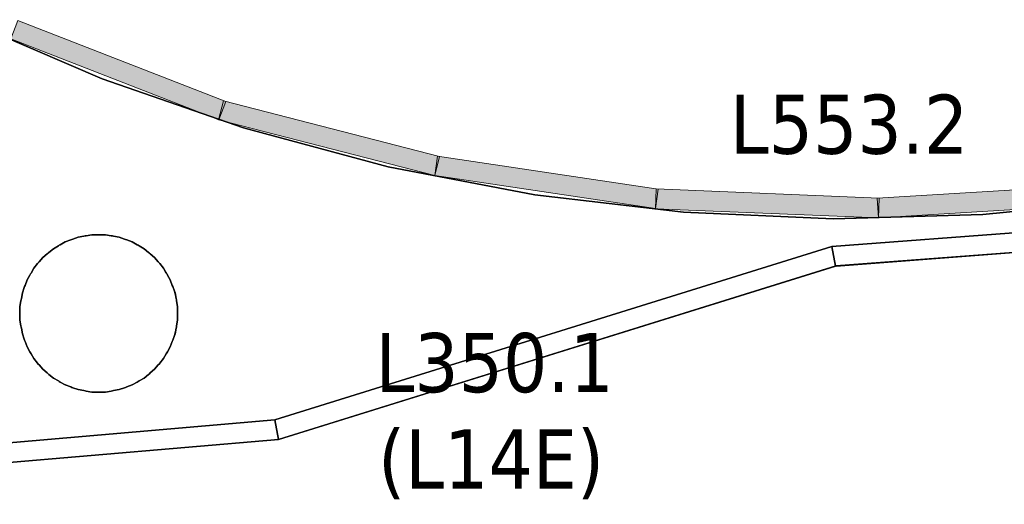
# Model space of a CAD drawing. Header units: metres. Extents: x 397.7 to 427.5, y 12.7 to 28.4.
# Tile 110 of 147: x 410.5 to 413, y 20.7 to 21.9. Entities that reach past the tile are written whole.
import ezdxf

# ---------------------------------------------------------------- set-up
doc = ezdxf.new("R2010")
doc.units = ezdxf.units.M
doc.layers.add('01_SUELOS', color=7, linetype='Continuous', lineweight=25, true_color=0x007f00)
for name, color, linetype, lineweight in [('A-COLS-____-MCUT', 7, 'Continuous', 18), ('A-COLS-____-OTLN', 7, 'Continuous', 18), ('A-DETL-GENF-OTLN', 7, 'Continuous', 18), ('A-WALL-____-MCUT', 7, 'Continuous', 25), ('A-WALL-____-OTLN', 7, 'Continuous', 25), ('E-LITE-EQPM-IDEN', 7, 'Continuous', 30), ('E-LITE-EQPM-OTLN', 7, 'Continuous', 18)]:
    doc.layers.add(name, color=color, linetype=linetype, lineweight=lineweight)
doc.styles.add('Tahoma_4', font='tahoma.ttf', dxfattribs={"height": 0.15})

# ---------------------------------------------------------------- blocks, each defined once
blk = doc.blocks.new('Family - Mampara P3-156187-06_ENLLUMENAT_P3')
at = {"layer": 'A-WALL-____-MCUT', "color": 253, "true_color": 0xaaaaaa}
for p, q in [((0.7861, 0.05), (-0.0057, 0.05)), ((-0.0057, 0.05), (0, 0)), ((0.79, 0), (0.7861, 0.05)), ((0, 0), (0.0011, 0.0003)), ((0.0011, 0.0003), (0.0012, 0)), ((0.0012, 0), (0.79, 0))]:
    blk.add_line(p, q, dxfattribs=at)
at = {"layer": 'A-WALL-____-OTLN', "color": 253, "true_color": 0xaaaaaa}
for p, q in [((-0.0057, 0.05), (0, 0)), ((0.7861, 0.05), (-0.0057, 0.05)), ((0.79, 0), (0.7861, 0.05)), ((0, 0), (0.0011, 0.0003)), ((0.0011, 0.0003), (0.0012, 0)), ((0.0012, 0), (0.79, 0))]:
    blk.add_line(p, q, dxfattribs=at)
at = {"layer": 'A-WALL-____-OTLN', "color": 253, "lineweight": 18, "true_color": 0xaaaaaa}
blk.add_line((0, 0), (0.79, 0), dxfattribs=at)
blk = doc.blocks.new('Family - Mampara P3-156189-06_ENLLUMENAT_P3')
at = {"layer": 'A-WALL-____-MCUT', "color": 253, "true_color": 0xaaaaaa}
for p, q in [((0.809, 0.05), (0.012, 0.05)), ((0.012, 0.05), (0.029, 0.0364)), ((0.8144, 0), (0.809, 0.05)), ((0.029, 0.0364), (0, 0)), ((0, 0), (0.8144, 0))]:
    blk.add_line(p, q, dxfattribs=at)
at = {"layer": 'A-WALL-____-OTLN', "color": 253, "true_color": 0xaaaaaa}
for p, q in [((0.012, 0.05), (0.029, 0.0364)), ((0.809, 0.05), (0.012, 0.05)), ((0.8144, 0), (0.809, 0.05)), ((0.029, 0.0364), (0, 0)), ((0, 0), (0.8144, 0))]:
    blk.add_line(p, q, dxfattribs=at)
at = {"layer": 'A-WALL-____-OTLN', "color": 253, "lineweight": 18, "true_color": 0xaaaaaa}
blk.add_line((-0.0056, 0), (0.8144, 0), dxfattribs=at)
blk = doc.blocks.new('Family - Pilar P3-156324-06_ENLLUMENAT_P3')
at = {"layer": 'A-COLS-____-MCUT', "color": 253, "true_color": 0xaaaaaa}
for start, end in [(360, 180), (180, 360)]:
    blk.add_arc((0.2, 0.2), 0.2, start, end, dxfattribs=at)
at = {"layer": 'A-COLS-____-OTLN', "color": 253, "true_color": 0xaaaaaa}
for start, end in [(360, 180), (180, 360)]:
    blk.add_arc((0.2, 0.2), 0.2, start, end, dxfattribs=at)
blk = doc.blocks.new('Family - Paviment P3-156426-06_ENLLUMENAT_P3')
at = {"layer": '01_SUELOS', "color": 9, "true_color": 0xaad4aa}
for p, q in [((1.0087, 0.9341), (0.66, 1.0844)), ((0.66, 1.0844), (1.0087, 0.9341)), ((1.3673, 0.8094), (1.0087, 0.9341)), ((1.0087, 0.9341), (1.3673, 0.8094)), ((1.734, 0.7111), (1.3673, 0.8094)), ((1.3673, 0.8094), (1.734, 0.7111)), ((2.1068, 0.6397), (1.734, 0.7111)), ((1.734, 0.7111), (2.1068, 0.6397)), ((2.4839, 0.5954), (2.1068, 0.6397)), ((2.1068, 0.6397), (2.4839, 0.5954)), ((3.6204, 0.6276), (3.2427, 0.5894)), ((3.2427, 0.5894), (3.6204, 0.6276)), ((2.8632, 0.5786), (2.4839, 0.5954)), ((2.4839, 0.5954), (2.8632, 0.5786)), ((3.2427, 0.5894), (2.8632, 0.5786)), ((2.8632, 0.5786), (3.2427, 0.5894)), ((2.86, 0.5081), (3.6496, 0.5682)), ((3.6496, 0.5682), (2.86, 0.5081)), ((0.9153, 0.5204), (0.929, 0.5254)), ((0.929, 0.5254), (0.9153, 0.5204)), ((0.929, 0.5254), (0.9316, 0.5266)), ((0.9316, 0.5266), (0.929, 0.5254)), ((0.9316, 0.5266), (0.9344, 0.5274)), ((0.9344, 0.5274), (0.9316, 0.5266)), ((0.9344, 0.5274), (0.9481, 0.5324)), ((0.9481, 0.5324), (0.9344, 0.5274)), ((0.9481, 0.5324), (0.9625, 0.5349)), ((0.9625, 0.5349), (0.9481, 0.5324)), ((0.9625, 0.5349), (0.9653, 0.5356)), ((0.9653, 0.5356), (0.9625, 0.5349)), ((0.9653, 0.5356), (0.9682, 0.5359)), ((0.9682, 0.5359), (0.9653, 0.5356)), ((0.9682, 0.5359), (0.9825, 0.5384)), ((0.9825, 0.5384), (0.9682, 0.5359)), ((0.9825, 0.5384), (1.0175, 0.5384)), ((1.0175, 0.5384), (0.9825, 0.5384)), ((1.0175, 0.5384), (1.0318, 0.5359)), ((1.0318, 0.5359), (1.0175, 0.5384)), ((1.0318, 0.5359), (1.0347, 0.5356)), ((1.0347, 0.5356), (1.0318, 0.5359)), ((1.0347, 0.5356), (1.0375, 0.5349)), ((1.0375, 0.5349), (1.0347, 0.5356)), ((1.0375, 0.5349), (1.0519, 0.5324)), ((1.0519, 0.5324), (1.0375, 0.5349)), ((1.0519, 0.5324), (1.0656, 0.5274)), ((1.0656, 0.5274), (1.0519, 0.5324)), ((1.0656, 0.5274), (1.0684, 0.5266)), ((1.0684, 0.5266), (1.0656, 0.5274)), ((1.0684, 0.5266), (1.071, 0.5254)), ((1.071, 0.5254), (1.0684, 0.5266)), ((1.071, 0.5254), (1.0847, 0.5204)), ((1.0847, 0.5204), (1.071, 0.5254)), ((0.8738, 0.4936), (0.885, 0.5029)), ((0.885, 0.5029), (0.8738, 0.4936)), ((0.885, 0.5029), (0.8976, 0.5102)), ((0.8976, 0.5102), (0.885, 0.5029)), ((0.8976, 0.5102), (0.9, 0.5119)), ((0.9, 0.5119), (0.8976, 0.5102)), ((0.9, 0.5119), (0.9026, 0.5131)), ((0.9026, 0.5131), (0.9, 0.5119)), ((0.9026, 0.5131), (0.9153, 0.5204)), ((0.9153, 0.5204), (0.9026, 0.5131)), ((1.0847, 0.5204), (1.0974, 0.5131)), ((1.0974, 0.5131), (1.0847, 0.5204)), ((1.0974, 0.5131), (1.1, 0.5119)), ((1.1, 0.5119), (1.0974, 0.5131)), ((1.1, 0.5119), (1.1024, 0.5102)), ((1.1024, 0.5102), (1.1, 0.5119)), ((1.1024, 0.5102), (1.115, 0.5029)), ((1.115, 0.5029), (1.1024, 0.5102)), ((1.115, 0.5029), (1.1262, 0.4936)), ((1.1262, 0.4936), (1.115, 0.5029)), ((1.4467, 0.068), (2.86, 0.5081)), ((2.86, 0.5081), (1.4467, 0.068)), ((0.8489, 0.4693), (0.8582, 0.4805)), ((0.8582, 0.4805), (0.8489, 0.4693)), ((0.8582, 0.4805), (0.8694, 0.4898)), ((0.8694, 0.4898), (0.8582, 0.4805)), ((0.8694, 0.4898), (0.8714, 0.4919)), ((0.8714, 0.4919), (0.8694, 0.4898)), ((0.8714, 0.4919), (0.8738, 0.4936)), ((0.8738, 0.4936), (0.8714, 0.4919)), ((1.1262, 0.4936), (1.1286, 0.4919)), ((1.1286, 0.4919), (1.1262, 0.4936)), ((1.1286, 0.4919), (1.1306, 0.4898)), ((1.1306, 0.4898), (1.1286, 0.4919)), ((1.1306, 0.4898), (1.1418, 0.4805)), ((1.1418, 0.4805), (1.1306, 0.4898)), ((1.1418, 0.4805), (1.1511, 0.4693)), ((1.1511, 0.4693), (1.1418, 0.4805)), ((0.8285, 0.4411), (0.8358, 0.4537)), ((0.8358, 0.4537), (0.8285, 0.4411)), ((0.8358, 0.4537), (0.8451, 0.4649)), ((0.8451, 0.4649), (0.8358, 0.4537)), ((0.8451, 0.4649), (0.8468, 0.4672)), ((0.8468, 0.4672), (0.8451, 0.4649)), ((0.8468, 0.4672), (0.8489, 0.4693)), ((0.8489, 0.4693), (0.8468, 0.4672)), ((1.1511, 0.4693), (1.1532, 0.4672)), ((1.1532, 0.4672), (1.1511, 0.4693)), ((1.1532, 0.4672), (1.1549, 0.4649)), ((1.1549, 0.4649), (1.1532, 0.4672)), ((1.1549, 0.4649), (1.1642, 0.4537)), ((1.1642, 0.4537), (1.1549, 0.4649)), ((1.1642, 0.4537), (1.1715, 0.4411)), ((1.1715, 0.4411), (1.1642, 0.4537)), ((0.8183, 0.4234), (0.8256, 0.436)), ((0.8256, 0.436), (0.8183, 0.4234)), ((0.8256, 0.436), (0.8268, 0.4387)), ((0.8268, 0.4387), (0.8256, 0.436)), ((0.8268, 0.4387), (0.8285, 0.4411)), ((0.8285, 0.4411), (0.8268, 0.4387)), ((1.1715, 0.4411), (1.1732, 0.4387)), ((1.1732, 0.4387), (1.1715, 0.4411)), ((1.1732, 0.4387), (1.1744, 0.436)), ((1.1744, 0.436), (1.1732, 0.4387)), ((1.1744, 0.436), (1.1817, 0.4234)), ((1.1817, 0.4234), (1.1744, 0.436)), ((0.8063, 0.3906), (0.8113, 0.4043)), ((0.8113, 0.4043), (0.8063, 0.3906)), ((0.8113, 0.4043), (0.8121, 0.4071)), ((0.8121, 0.4071), (0.8113, 0.4043)), ((0.8121, 0.4071), (0.8133, 0.4097)), ((0.8133, 0.4097), (0.8121, 0.4071)), ((0.8133, 0.4097), (0.8183, 0.4234)), ((0.8183, 0.4234), (0.8133, 0.4097)), ((1.1817, 0.4234), (1.1867, 0.4097)), ((1.1867, 0.4097), (1.1817, 0.4234)), ((1.1867, 0.4097), (1.1879, 0.4071)), ((1.1879, 0.4071), (1.1867, 0.4097)), ((1.1879, 0.4071), (1.1887, 0.4043)), ((1.1887, 0.4043), (1.1879, 0.4071)), ((1.1887, 0.4043), (1.1937, 0.3906)), ((1.1937, 0.3906), (1.1887, 0.4043)), ((0.803, 0.3734), (0.8038, 0.3762)), ((0.8038, 0.3762), (0.803, 0.3734)), ((0.8038, 0.3762), (0.8063, 0.3906)), ((0.8063, 0.3906), (0.8038, 0.3762)), ((1.1937, 0.3906), (1.1962, 0.3762)), ((1.1962, 0.3762), (1.1937, 0.3906)), ((1.1962, 0.3762), (1.197, 0.3734)), ((1.197, 0.3734), (1.1962, 0.3762)), ((0.8003, 0.3562), (0.8028, 0.3705)), ((0.8028, 0.3705), (0.8003, 0.3562)), ((0.8003, 0.3212), (0.8003, 0.3562)), ((0.8003, 0.3562), (0.8003, 0.3212)), ((0.8028, 0.3705), (0.803, 0.3734)), ((0.803, 0.3734), (0.8028, 0.3705)), ((1.197, 0.3734), (1.1972, 0.3705)), ((1.1972, 0.3705), (1.197, 0.3734)), ((1.1972, 0.3705), (1.1997, 0.3562)), ((1.1997, 0.3562), (1.1972, 0.3705)), ((1.1997, 0.3562), (1.1997, 0.3212)), ((1.1997, 0.3212), (1.1997, 0.3562)), ((0.8028, 0.3069), (0.8003, 0.3212)), ((0.8003, 0.3212), (0.8028, 0.3069)), ((0.803, 0.304), (0.8028, 0.3069)), ((0.8028, 0.3069), (0.803, 0.304)), ((0.8038, 0.3011), (0.803, 0.304)), ((0.803, 0.304), (0.8038, 0.3011)), ((0.8063, 0.2868), (0.8038, 0.3011)), ((0.8038, 0.3011), (0.8063, 0.2868)), ((1.1962, 0.3011), (1.1937, 0.2868)), ((1.1937, 0.2868), (1.1962, 0.3011)), ((1.197, 0.304), (1.1962, 0.3011)), ((1.1962, 0.3011), (1.197, 0.304)), ((1.1972, 0.3069), (1.197, 0.304)), ((1.197, 0.304), (1.1972, 0.3069)), ((1.1997, 0.3212), (1.1972, 0.3069)), ((1.1972, 0.3069), (1.1997, 0.3212)), ((0.8113, 0.2731), (0.8063, 0.2868)), ((0.8063, 0.2868), (0.8113, 0.2731)), ((1.1937, 0.2868), (1.1887, 0.2731)), ((1.1887, 0.2731), (1.1937, 0.2868)), ((0.8121, 0.2703), (0.8113, 0.2731)), ((0.8113, 0.2731), (0.8121, 0.2703)), ((0.8133, 0.2676), (0.8121, 0.2703)), ((0.8121, 0.2703), (0.8133, 0.2676)), ((0.8183, 0.2539), (0.8133, 0.2676)), ((0.8133, 0.2676), (0.8183, 0.2539)), ((0.8256, 0.2413), (0.8183, 0.2539)), ((0.8183, 0.2539), (0.8256, 0.2413)), ((1.1817, 0.2539), (1.1744, 0.2413)), ((1.1744, 0.2413), (1.1817, 0.2539)), ((1.1867, 0.2676), (1.1817, 0.2539)), ((1.1817, 0.2539), (1.1867, 0.2676)), ((1.1879, 0.2703), (1.1867, 0.2676)), ((1.1867, 0.2676), (1.1879, 0.2703)), ((1.1887, 0.2731), (1.1879, 0.2703)), ((1.1879, 0.2703), (1.1887, 0.2731)), ((0.8268, 0.2387), (0.8256, 0.2413)), ((0.8256, 0.2413), (0.8268, 0.2387)), ((0.8285, 0.2363), (0.8268, 0.2387)), ((0.8268, 0.2387), (0.8285, 0.2363)), ((0.8358, 0.2237), (0.8285, 0.2363)), ((0.8285, 0.2363), (0.8358, 0.2237)), ((1.1715, 0.2363), (1.1642, 0.2237)), ((1.1642, 0.2237), (1.1715, 0.2363)), ((1.1732, 0.2387), (1.1715, 0.2363)), ((1.1715, 0.2363), (1.1732, 0.2387)), ((1.1744, 0.2413), (1.1732, 0.2387)), ((1.1732, 0.2387), (1.1744, 0.2413)), ((0.8451, 0.2125), (0.8358, 0.2237)), ((0.8358, 0.2237), (0.8451, 0.2125)), ((0.8468, 0.2101), (0.8451, 0.2125)), ((0.8451, 0.2125), (0.8468, 0.2101)), ((0.8489, 0.2081), (0.8468, 0.2101)), ((0.8468, 0.2101), (0.8489, 0.2081)), ((0.8582, 0.1969), (0.8489, 0.2081)), ((0.8489, 0.2081), (0.8582, 0.1969)), ((1.1511, 0.2081), (1.1418, 0.1969)), ((1.1418, 0.1969), (1.1511, 0.2081)), ((1.1532, 0.2101), (1.1511, 0.2081)), ((1.1511, 0.2081), (1.1532, 0.2101)), ((1.1549, 0.2125), (1.1532, 0.2101)), ((1.1532, 0.2101), (1.1549, 0.2125)), ((1.1642, 0.2237), (1.1549, 0.2125)), ((1.1549, 0.2125), (1.1642, 0.2237)), ((0.8694, 0.1875), (0.8582, 0.1969)), ((0.8582, 0.1969), (0.8694, 0.1875)), ((0.8714, 0.1855), (0.8694, 0.1875)), ((0.8694, 0.1875), (0.8714, 0.1855)), ((0.8738, 0.1838), (0.8714, 0.1855)), ((0.8714, 0.1855), (0.8738, 0.1838)), ((0.885, 0.1744), (0.8738, 0.1838)), ((0.8738, 0.1838), (0.885, 0.1744)), ((1.1262, 0.1838), (1.115, 0.1744)), ((1.115, 0.1744), (1.1262, 0.1838)), ((1.1286, 0.1855), (1.1262, 0.1838)), ((1.1262, 0.1838), (1.1286, 0.1855)), ((1.1306, 0.1875), (1.1286, 0.1855)), ((1.1286, 0.1855), (1.1306, 0.1875)), ((1.1418, 0.1969), (1.1306, 0.1875)), ((1.1306, 0.1875), (1.1418, 0.1969)), ((0.8976, 0.1672), (0.885, 0.1744)), ((0.885, 0.1744), (0.8976, 0.1672)), ((0.9, 0.1655), (0.8976, 0.1672)), ((0.8976, 0.1672), (0.9, 0.1655)), ((0.9026, 0.1642), (0.9, 0.1655)), ((0.9, 0.1655), (0.9026, 0.1642)), ((0.9153, 0.157), (0.9026, 0.1642)), ((0.9026, 0.1642), (0.9153, 0.157)), ((0.929, 0.152), (0.9153, 0.157)), ((0.9153, 0.157), (0.929, 0.152)), ((0.9316, 0.1507), (0.929, 0.152)), ((0.929, 0.152), (0.9316, 0.1507)), ((0.9344, 0.15), (0.9316, 0.1507)), ((0.9316, 0.1507), (0.9344, 0.15)), ((0.9481, 0.145), (0.9344, 0.15)), ((0.9344, 0.15), (0.9481, 0.145)), ((1.0656, 0.15), (1.0519, 0.145)), ((1.0519, 0.145), (1.0656, 0.15)), ((1.0684, 0.1507), (1.0656, 0.15)), ((1.0656, 0.15), (1.0684, 0.1507)), ((1.071, 0.152), (1.0684, 0.1507)), ((1.0684, 0.1507), (1.071, 0.152)), ((1.0847, 0.157), (1.071, 0.152)), ((1.071, 0.152), (1.0847, 0.157)), ((1.0974, 0.1642), (1.0847, 0.157)), ((1.0847, 0.157), (1.0974, 0.1642)), ((1.1, 0.1655), (1.0974, 0.1642)), ((1.0974, 0.1642), (1.1, 0.1655)), ((1.1024, 0.1672), (1.1, 0.1655)), ((1.1, 0.1655), (1.1024, 0.1672)), ((1.115, 0.1744), (1.1024, 0.1672)), ((1.1024, 0.1672), (1.115, 0.1744)), ((0.9625, 0.1425), (0.9481, 0.145)), ((0.9481, 0.145), (0.9625, 0.1425)), ((0.9653, 0.1417), (0.9625, 0.1425)), ((0.9625, 0.1425), (0.9653, 0.1417)), ((0.9682, 0.1415), (0.9653, 0.1417)), ((0.9653, 0.1417), (0.9682, 0.1415)), ((0.9825, 0.1389), (0.9682, 0.1415)), ((0.9682, 0.1415), (0.9825, 0.1389)), ((1.0175, 0.1389), (0.9825, 0.1389)), ((0.9825, 0.1389), (1.0175, 0.1389)), ((1.0318, 0.1415), (1.0175, 0.1389)), ((1.0175, 0.1389), (1.0318, 0.1415)), ((1.0347, 0.1417), (1.0318, 0.1415)), ((1.0318, 0.1415), (1.0347, 0.1417)), ((1.0375, 0.1425), (1.0347, 0.1417)), ((1.0347, 0.1417), (1.0375, 0.1425)), ((1.0519, 0.145), (1.0375, 0.1425)), ((1.0375, 0.1425), (1.0519, 0.145)), ((0.6526, 0), (1.4467, 0.068)), ((1.4467, 0.068), (0.6526, 0))]:
    blk.add_line(p, q, dxfattribs=at)
blk = doc.blocks.new('Family - Paviment P3-156431-06_ENLLUMENAT_P3')
at = {"layer": '01_SUELOS', "color": 9, "true_color": 0xaad4aa}
for p, q in [((15.109, 8.2088), (14.3224, 8.1492)), ((14.3224, 8.1492), (15.109, 8.2088)), ((14.3224, 8.1492), (12.9082, 7.7088)), ((12.9082, 7.7088), (14.3224, 8.1492)), ((12.9082, 7.7088), (12.0912, 7.6388)), ((12.0912, 7.6388), (12.9082, 7.7088))]:
    blk.add_line(p, q, dxfattribs=at)
blk = doc.blocks.new('Family - Mampara P3-156807-06_ENLLUMENAT_P3')
at = {"layer": 'A-WALL-____-MCUT', "color": 253, "true_color": 0xaaaaaa}
for p, q in [((0.0054, 0.05), (0, 0)), ((1.4857, 0.05), (0.0054, 0.05)), ((1.48, 0), (1.4857, 0.05)), ((0, 0), (1.48, 0))]:
    blk.add_line(p, q, dxfattribs=at)
at = {"layer": 'A-WALL-____-OTLN', "color": 253, "true_color": 0xaaaaaa}
for p, q in [((0.0054, 0.05), (0, 0)), ((1.4857, 0.05), (0.0054, 0.05)), ((1.48, 0), (1.4857, 0.05)), ((0, 0), (1.48, 0))]:
    blk.add_line(p, q, dxfattribs=at)
at = {"layer": 'A-WALL-____-OTLN', "color": 253, "lineweight": 18, "true_color": 0xaaaaaa}
blk.add_line((0, 0), (1.48, 0), dxfattribs=at)
blk = doc.blocks.new('LONDR55-XX_ZZ-ARQ-CAA-M3D-Londres55_ifc-1-06_ENLLUMENAT_P3')
at = {"layer": '01_SUELOS', "color": 253, "lineweight": 18, "true_color": 0xaaaaaa}
for name, p in [('Family - Paviment P3-156431-06_ENLLUMENAT_P3', (398.2952, 13.1106)), ('Family - Paviment P3-156426-06_ENLLUMENAT_P3', (409.747, 20.8008))]:
    blk.add_blockref(name, p, dxfattribs=at)
at = {"layer": 'A-COLS-____-OTLN', "color": 253, "lineweight": 18, "true_color": 0xaaaaaa}
blk.add_blockref('Family - Pilar P3-156324-06_ENLLUMENAT_P3', (410.547, 20.9395), dxfattribs=at)
at = {"layer": 'A-WALL-____-OTLN', "color": 253, "lineweight": 18, "true_color": 0xaaaaaa}
for name, p, rotation in [('Family - Mampara P3-156187-06_ENLLUMENAT_P3', (412.6165, 21.2595), 4.355772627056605), ('Family - Mampara P3-156807-06_ENLLUMENAT_P3', (411.2034, 20.8195), 17.29534462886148), ('Family - Mampara P3-156189-06_ENLLUMENAT_P3', (410.3919, 20.7499), 4.897063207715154)]:
    blk.add_blockref(name, p, dxfattribs=dict(at, rotation=rotation))
blk = doc.blocks.new('ZYR_06_02_05 Tira Led - Tira Led 03-877014-06_ENLLUMENAT_P3')
at = {"layer": 'A-DETL-GENF-OTLN', "true_color": 0x00c400}
blk.add_hatch(color=92, dxfattribs=at).paths.add_polyline_path([(-0.2831, -0.025), (0.2831, -0.025), (0.2831, 0.025), (-0.2831, 0.025)])
at = {"layer": 'A-DETL-GENF-OTLN', "color": 92, "true_color": 0x00c400}
for p, q in [((0.2831, 0.025), (-0.2831, 0.025)), ((-0.2831, 0.025), (-0.2831, -0.025)), ((-0.2831, 0.025), (0.2831, 0.025)), ((-0.2831, -0.025), (-0.2831, 0.025)), ((0.2831, -0.025), (0.2831, 0.025)), ((0.2831, 0.025), (0.2831, -0.025)), ((-0.2831, -0.025), (0.2831, -0.025)), ((0.2831, -0.025), (-0.2831, -0.025))]:
    blk.add_line(p, q, dxfattribs=at)
at = {"layer": 'E-LITE-EQPM-OTLN', "color": 92, "true_color": 0x00c400}
for p, q in [((0.2831, 0.025), (-0.2831, 0.025)), ((-0.2831, 0.025), (-0.2831, -0.025)), ((-0.2831, -0.025), (-0.2831, 0.025)), ((-0.2831, 0.025), (0.2831, 0.025)), ((0.2831, -0.025), (0.2831, 0.025)), ((0.2831, 0.025), (0.2831, -0.025)), ((-0.2831, -0.025), (0.2831, -0.025)), ((0.2831, -0.025), (-0.2831, -0.025))]:
    blk.add_line(p, q, dxfattribs=at)

msp = doc.modelspace()

# ---------------------------------------------------------------- block references
at = {"lineweight": 5}
msp.add_blockref('LONDR55-XX_ZZ-ARQ-CAA-M3D-Londres55_ifc-1-06_ENLLUMENAT_P3', (0, 0), dxfattribs=at)
at = {"layer": 'A-DETL-GENF-OTLN', "color": 92, "true_color": 0x00c400}
for p, rotation in [((410.7966, 21.757), 338.7504597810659), ((411.3317, 21.5844), 345.5053964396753), ((411.8831, 21.4721), 351.461392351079), ((413.0061, 21.424), 3.457434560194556), ((412.4432, 21.4186), 357.6346420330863)]:
    msp.add_blockref('ZYR_06_02_05 Tira Led - Tira Led 03-877014-06_ENLLUMENAT_P3', p, dxfattribs=dict(at, rotation=rotation))

# ---------------------------------------------------------------- texts
at = {"layer": 'E-LITE-EQPM-IDEN', "char_height": 0.15, "attachment_point": 1, "style": 'Tahoma_4'}
for s, insert, width in [('L553.2', (412.3482, 21.6948), 0.721519), ('L350.1', (411.449, 21.0895), 0.721519), ('(L14E)', (411.4557, 20.8448), 0.705485)]:
    msp.add_mtext(s, dxfattribs=dict(at, insert=insert, width=width))

doc.saveas('drawing.dxf')
